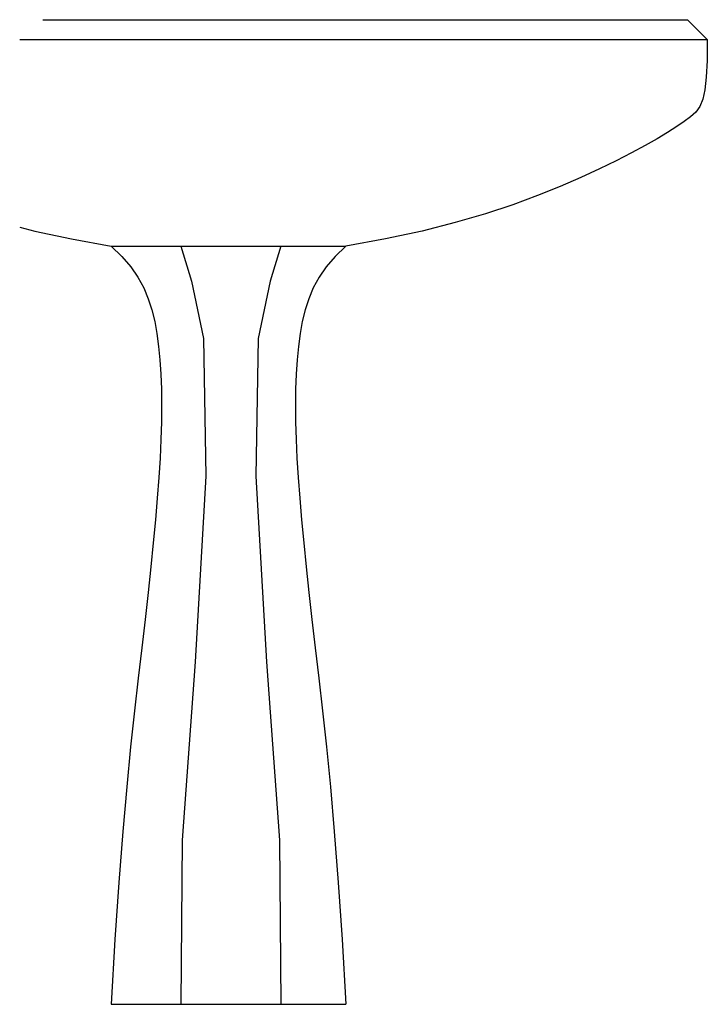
# Model space of a CAD drawing. Extents: x 218.6 to 240.2, y 1140.1 to 1171.1.
import ezdxf

# ---------------------------------------------------------------- set-up
doc = ezdxf.new("R2010")
doc.units = 0
doc.header["$MEASUREMENT"] = 0
doc.layers.get('0').update_dxf_attribs({"linetype": 'CONTINUOUS'})

msp = doc.modelspace()

# ---------------------------------------------------------------- linework, layer by layer
at = {"color": 255, "linetype": 'CONTINUOUS'}
for p, q in [((219.337, 1171.105), (220.56, 1171.105)), ((220.56, 1171.105), (229.801, 1171.105)), ((229.801, 1171.105), (239.618, 1171.105)), ((239.618, 1171.105), (240.243, 1170.48)), ((218.611, 1170.48), (220.363, 1170.48)), ((220.363, 1170.48), (229.999, 1170.48)), ((229.999, 1170.48), (240.243, 1170.48)), ((240.243, 1170.48), (240.236, 1169.818)), ((240.236, 1169.818), (240.213, 1169.3)), ((240.213, 1169.3), (240.169, 1168.902)), ((240.169, 1168.902), (240.102, 1168.602)), ((240.102, 1168.602), (240.007, 1168.375)), ((239.881, 1168.198), (239.72, 1168.048)), ((240.007, 1168.375), (239.881, 1168.198)), ((239.521, 1167.901), (239.281, 1167.738)), ((239.72, 1168.048), (239.521, 1167.901)), ((239.521, 1167.901), (239.521, 1167.901)), ((238.996, 1167.557), (238.665, 1167.358)), ((239.281, 1167.738), (238.996, 1167.557)), ((238.665, 1167.358), (238.287, 1167.142)), ((237.86, 1166.911), (237.381, 1166.665)), ((238.287, 1167.142), (237.86, 1166.911)), ((237.381, 1166.665), (236.848, 1166.407)), ((236.848, 1166.407), (236.261, 1166.136)), ((236.261, 1166.136), (235.616, 1165.855)), ((236.261, 1166.136), (236.261, 1166.136)), ((235.616, 1165.855), (234.906, 1165.568)), ((234.906, 1165.568), (234.124, 1165.279)), ((233.263, 1164.994), (232.314, 1164.716)), ((234.124, 1165.279), (233.263, 1164.994)), ((232.314, 1164.716), (231.27, 1164.452)), ((218.611, 1164.573), (219.091, 1164.452)), ((219.091, 1164.452), (220.237, 1164.205)), ((231.27, 1164.452), (230.124, 1164.205)), ((220.237, 1164.205), (221.493, 1163.98)), ((230.124, 1164.205), (228.868, 1163.98)), ((221.493, 1163.98), (221.827, 1163.65)), ((223.681, 1163.98), (224.02, 1162.869)), ((226.825, 1163.98), (226.486, 1162.869)), ((228.868, 1163.98), (228.534, 1163.65)), ((221.827, 1163.65), (222.105, 1163.323)), ((228.534, 1163.65), (228.257, 1163.323)), ((222.105, 1163.323), (222.331, 1162.994)), ((228.257, 1163.323), (228.03, 1162.994)), ((222.331, 1162.994), (222.514, 1162.662)), ((224.02, 1162.869), (224.394, 1161.072)), ((226.486, 1162.869), (226.112, 1161.072)), ((228.03, 1162.994), (227.848, 1162.662)), ((222.514, 1162.662), (222.658, 1162.321)), ((227.848, 1162.662), (227.703, 1162.321)), ((222.658, 1162.321), (222.771, 1161.97)), ((227.703, 1162.321), (227.591, 1161.97)), ((222.771, 1161.97), (222.858, 1161.605)), ((227.591, 1161.97), (227.503, 1161.605)), ((222.858, 1161.605), (222.927, 1161.222)), ((227.503, 1161.605), (227.435, 1161.222)), ((222.927, 1161.222), (222.927, 1161.222)), ((222.927, 1161.222), (222.981, 1160.818)), ((224.394, 1161.072), (224.469, 1156.729)), ((226.112, 1161.072), (226.037, 1156.729)), ((227.435, 1161.222), (227.381, 1160.818)), ((227.435, 1161.222), (227.435, 1161.222)), ((222.981, 1160.818), (223.023, 1160.392)), ((227.381, 1160.818), (227.339, 1160.392)), ((223.023, 1160.392), (223.053, 1159.942)), ((227.339, 1160.392), (227.309, 1159.942)), ((223.053, 1159.942), (223.07, 1159.468)), ((227.309, 1159.942), (227.292, 1159.468)), ((223.07, 1159.468), (223.076, 1158.968)), ((227.292, 1159.468), (227.286, 1158.968)), ((223.076, 1158.968), (223.071, 1158.442)), ((227.286, 1158.968), (227.291, 1158.442)), ((223.071, 1158.442), (223.054, 1157.887)), ((227.291, 1158.442), (227.308, 1157.887)), ((223.054, 1157.887), (223.026, 1157.303)), ((227.308, 1157.887), (227.335, 1157.303)), ((223.026, 1157.303), (222.989, 1156.688)), ((223.026, 1157.303), (223.026, 1157.303)), ((227.335, 1157.303), (227.335, 1157.303)), ((227.335, 1157.303), (227.373, 1156.688)), ((222.989, 1156.688), (222.94, 1156.041)), ((224.469, 1156.729), (224.132, 1150.888)), ((226.037, 1156.729), (226.374, 1150.888)), ((227.373, 1156.688), (227.421, 1156.041)), ((222.94, 1156.041), (222.882, 1155.358)), ((227.421, 1156.041), (227.479, 1155.358)), ((222.882, 1155.358), (222.814, 1154.637)), ((227.479, 1155.358), (227.547, 1154.637)), ((222.814, 1154.637), (222.737, 1153.875)), ((227.547, 1154.637), (227.624, 1153.875)), ((222.737, 1153.875), (222.651, 1153.071)), ((227.624, 1153.875), (227.711, 1153.071)), ((222.651, 1153.071), (222.556, 1152.222)), ((227.711, 1153.071), (227.805, 1152.222)), ((222.556, 1152.222), (222.453, 1151.325)), ((227.805, 1152.222), (227.909, 1151.325)), ((222.453, 1151.325), (222.341, 1150.373)), ((222.453, 1151.325), (222.453, 1151.325)), ((227.909, 1151.325), (227.909, 1151.325)), ((227.909, 1151.325), (228.02, 1150.373)), ((224.132, 1150.888), (223.721, 1145.272)), ((226.374, 1150.888), (226.785, 1145.272)), ((222.341, 1150.373), (222.224, 1149.345)), ((228.02, 1150.373), (228.138, 1149.345)), ((222.224, 1149.345), (222.102, 1148.214)), ((228.138, 1149.345), (228.26, 1148.214)), ((222.102, 1148.214), (221.977, 1146.955)), ((228.26, 1148.214), (228.384, 1146.955)), ((221.977, 1146.955), (221.852, 1145.541)), ((228.384, 1146.955), (228.509, 1145.541)), ((221.852, 1145.541), (221.729, 1143.945)), ((228.509, 1145.541), (228.633, 1143.945)), ((223.721, 1145.272), (223.681, 1140.105)), ((226.785, 1145.272), (226.825, 1140.105)), ((221.729, 1143.945), (221.608, 1142.142)), ((228.633, 1143.945), (228.753, 1142.142)), ((221.608, 1142.142), (221.493, 1140.105)), ((228.753, 1142.142), (228.868, 1140.105)), ((221.493, 1140.105), (228.868, 1140.105))]:
    msp.add_line(p, q, dxfattribs=at)
at = {"color": 255}
msp.add_line((221.493, 1163.98), (228.868, 1163.98), dxfattribs=at)

doc.saveas('drawing.dxf')
